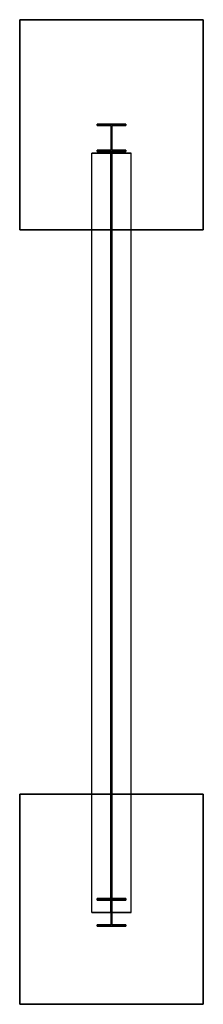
# Model space of a CAD drawing. Header units: millimetres. Extents: x -700 to 700, y 5200 to 12700.
import ezdxf

# ---------------------------------------------------------------- set-up
doc = ezdxf.new("R2010")
doc.units = ezdxf.units.MM
for name, color, linetype in [('3', 7, 'Continuous'), ('7', 7, 'Continuous'), ('8', 7, 'Continuous')]:
    doc.layers.add(name, color=color, linetype=linetype)

msp = doc.modelspace()

# ---------------------------------------------------------------- linework, layer by layer
at = {"layer": '3', "color": 91, "true_color": 0x7fff7f}
for points in [[(150, 5900, 7200), (-150, 5900, 7200), (-150, 11682.5, 7200), (150, 11682.5, 7200)], [(-150, 5900, 7200), (-150, 5900, 7186), (-150, 11682.5, 7186), (-150, 11682.5, 7200)], [(-150, 5900, 7186), (-4.25, 5900, 7186), (-4.25, 11682.5, 7186), (-150, 11682.5, 7186)], [(-4.25, 5900, 6924), (-150, 5900, 6924), (-150, 11682.5, 6924), (-4.25, 11682.5, 6924)], [(-150, 5900, 6924), (-150, 5900, 6910), (-150, 11682.5, 6910), (-150, 11682.5, 6924)], [(-150, 5900, 6910), (150, 5900, 6910), (150, 11682.5, 6910), (-150, 11682.5, 6910)], [(150, 11682.5, 6910), (150, 11682.5, 6924), (4.25, 11682.5, 6924), (4.25, 11682.5, 7186), (150, 11682.5, 7186), (150, 11682.5, 7200), (-150, 11682.5, 7200), (-150, 11682.5, 7186), (-4.25, 11682.5, 7186), (-4.25, 11682.5, 6924), (-150, 11682.5, 6924), (-150, 11682.5, 6910)], [(-4.25, 5900, 7186), (-4.25, 5900, 6924), (-4.25, 11682.5, 6924), (-4.25, 11682.5, 7186)], [(150, 5900, 6924), (4.25, 5900, 6924), (4.25, 11682.5, 6924), (150, 11682.5, 6924)], [(4.25, 5900, 6924), (4.25, 5900, 7186), (4.25, 11682.5, 7186), (4.25, 11682.5, 6924)], [(4.25, 5900, 7186), (150, 5900, 7186), (150, 11682.5, 7186), (4.25, 11682.5, 7186)], [(150, 5900, 6910), (150, 5900, 6924), (150, 11682.5, 6924), (150, 11682.5, 6910)], [(150, 5900, 7186), (150, 5900, 7200), (150, 11682.5, 7200), (150, 11682.5, 7186)], [(150, 5900, 6924), (150, 5900, 6910), (-150, 5900, 6910), (-150, 5900, 6924), (-4.25, 5900, 6924), (-4.25, 5900, 7186), (-150, 5900, 7186), (-150, 5900, 7200), (150, 5900, 7200), (150, 5900, 7186), (4.25, 5900, 7186), (4.25, 5900, 6924)]]:
    msp.add_polyline3d(points, dxfattribs=at)
at = {"layer": '7', "color": 6, "true_color": 0xff33ff}
for points in [[(-110, 11894, 0), (-110, 11905, 0), (-110, 11905, 7200), (-110, 11894, 7200)], [(-110, 11905, 0), (110, 11905, 0), (110, 11905, 7200), (-110, 11905, 7200)], [(-110, 11706, 0), (-110, 11695, 0), (110, 11695, 0), (110, 11706, 0), (3.5, 11706, 0), (3.5, 11894, 0), (110, 11894, 0), (110, 11905, 0), (-110, 11905, 0), (-110, 11894, 0), (-3.5, 11894, 0), (-3.5, 11706, 0)], [(-110, 11695, 7200), (-110, 11706, 7200), (-3.5, 11706, 7200), (-3.5, 11894, 7200), (-110, 11894, 7200), (-110, 11905, 7200), (110, 11905, 7200), (110, 11894, 7200), (3.5, 11894, 7200), (3.5, 11706, 7200), (110, 11706, 7200), (110, 11695, 7200)], [(-3.5, 11894, 0), (-110, 11894, 0), (-110, 11894, 7200), (-3.5, 11894, 7200)], [(-3.5, 11706, 0), (-3.5, 11894, 0), (-3.5, 11894, 7200), (-3.5, 11706, 7200)], [(110, 11894, 0), (3.5, 11894, 0), (3.5, 11894, 7200), (110, 11894, 7200)], [(3.5, 11894, 0), (3.5, 11706, 0), (3.5, 11706, 7200), (3.5, 11894, 7200)], [(110, 11905, 0), (110, 11894, 0), (110, 11894, 7200), (110, 11905, 7200)], [(-110, 11695, 0), (-110, 11706, 0), (-110, 11706, 7200), (-110, 11695, 7200)], [(-110, 11706, 0), (-3.5, 11706, 0), (-3.5, 11706, 7200), (-110, 11706, 7200)], [(3.5, 11706, 0), (110, 11706, 0), (110, 11706, 7200), (3.5, 11706, 7200)], [(110, 11706, 0), (110, 11695, 0), (110, 11695, 7200), (110, 11706, 7200)], [(110, 11695, 0), (-110, 11695, 0), (-110, 11695, 7200), (110, 11695, 7200)], [(110, 6005, 7200), (-110, 6005, 7200), (-110, 6005, 0), (110, 6005, 0)], [(-110, 6005, 7200), (-110, 5994, 7200), (-110, 5994, 0), (-110, 6005, 0)], [(110, 5806, 7200), (110, 5795, 7200), (-110, 5795, 7200), (-110, 5806, 7200), (-3.5, 5806, 7200), (-3.5, 5994, 7200), (-110, 5994, 7200), (-110, 6005, 7200), (110, 6005, 7200), (110, 5994, 7200), (3.5, 5994, 7200), (3.5, 5806, 7200)], [(110, 5795, 0), (110, 5806, 0), (3.5, 5806, 0), (3.5, 5994, 0), (110, 5994, 0), (110, 6005, 0), (-110, 6005, 0), (-110, 5994, 0), (-3.5, 5994, 0), (-3.5, 5806, 0), (-110, 5806, 0), (-110, 5795, 0)], [(110, 5994, 7200), (110, 6005, 7200), (110, 6005, 0), (110, 5994, 0)], [(-110, 5994, 7200), (-3.5, 5994, 7200), (-3.5, 5994, 0), (-110, 5994, 0)], [(-3.5, 5994, 7200), (-3.5, 5806, 7200), (-3.5, 5806, 0), (-3.5, 5994, 0)], [(3.5, 5806, 7200), (3.5, 5994, 7200), (3.5, 5994, 0), (3.5, 5806, 0)], [(3.5, 5994, 7200), (110, 5994, 7200), (110, 5994, 0), (3.5, 5994, 0)], [(-3.5, 5806, 7200), (-110, 5806, 7200), (-110, 5806, 0), (-3.5, 5806, 0)], [(-110, 5806, 7200), (-110, 5795, 7200), (-110, 5795, 0), (-110, 5806, 0)], [(-110, 5795, 7200), (110, 5795, 7200), (110, 5795, 0), (-110, 5795, 0)], [(110, 5806, 7200), (3.5, 5806, 7200), (3.5, 5806, 0), (110, 5806, 0)], [(110, 5795, 7200), (110, 5806, 7200), (110, 5806, 0), (110, 5795, 0)]]:
    msp.add_polyline3d(points, dxfattribs=at)
at = {"layer": '8', "color": 253, "true_color": 0x999999}
for points in [[(700, 12700, 0), (-700, 12700, 0), (-700, 12700, -500), (700, 12700, -500)], [(-700, 12700, 0), (-700, 11100, 0), (-700, 11100, -500), (-700, 12700, -500)], [(700, 12700, 0), (700, 11100, 0), (-700, 11100, 0), (-700, 12700, 0)], [(700, 11100, -500), (700, 12700, -500), (-700, 12700, -500), (-700, 11100, -500)], [(700, 11100, 0), (700, 12700, 0), (700, 12700, -500), (700, 11100, -500)], [(-700, 11100, 0), (700, 11100, 0), (700, 11100, -500), (-700, 11100, -500)], [(700, 6800, 0), (-700, 6800, 0), (-700, 6800, -500), (700, 6800, -500)], [(-700, 6800, 0), (-700, 5200, 0), (-700, 5200, -500), (-700, 6800, -500)], [(700, 6800, 0), (700, 5200, 0), (-700, 5200, 0), (-700, 6800, 0)], [(700, 5200, -500), (700, 6800, -500), (-700, 6800, -500), (-700, 5200, -500)], [(700, 5200, 0), (700, 6800, 0), (700, 6800, -500), (700, 5200, -500)], [(-700, 5200, 0), (700, 5200, 0), (700, 5200, -500), (-700, 5200, -500)]]:
    msp.add_polyline3d(points, dxfattribs=at)

doc.saveas('drawing.dxf')
